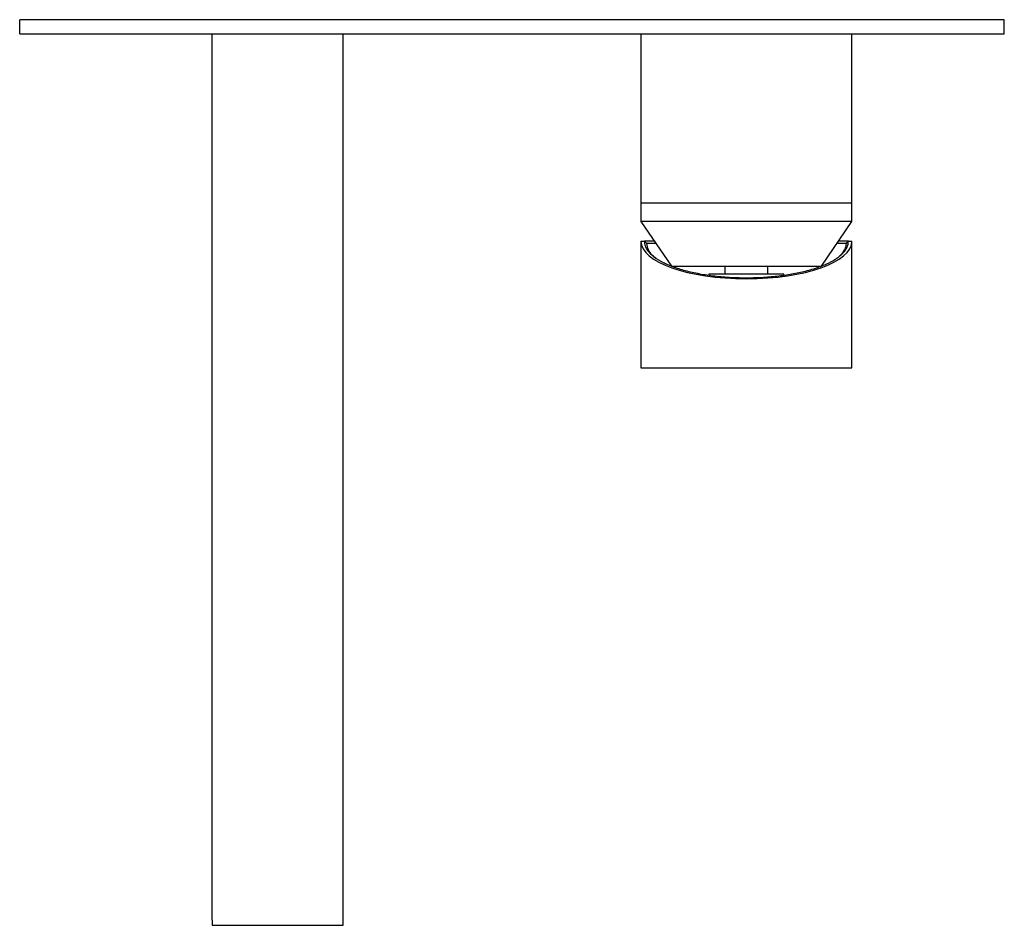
# Model space of a CAD drawing. Header units: millimetres. Extents: x 4254.843 to 4255.053, y 1709.112 to 1709.305.
import ezdxf

# ---------------------------------------------------------------- set-up
doc = ezdxf.new("R2010")
doc.units = ezdxf.units.MM
doc.layers.add('SANINDUSA', color=3, linetype='Continuous')

msp = doc.modelspace()

# ---------------------------------------------------------------- linework, layer by layer
at = {"layer": 'SANINDUSA'}
for p, q in [((4254.84343, 1709.30172), (4254.84343, 1709.30472)), ((4255.05343, 1709.30472), (4254.84343, 1709.30472)), ((4255.02904, 1709.30472), (4255.02904, 1709.30473)), ((4255.02968, 1709.30473), (4255.02904, 1709.30473)), ((4255.02968, 1709.30472), (4255.02968, 1709.30473)), ((4255.03918, 1709.30473), (4255.03918, 1709.30472)), ((4255.03982, 1709.30473), (4255.03918, 1709.30473)), ((4255.03982, 1709.30472), (4255.03982, 1709.30473)), ((4255.05343, 1709.30172), (4255.05343, 1709.30472)), ((4254.84343, 1709.30172), (4255.05343, 1709.30172)), ((4254.88443, 1709.30172), (4254.88443, 1709.11472)), ((4254.91243, 1709.11472), (4254.91243, 1709.30172)), ((4254.97593, 1709.30172), (4254.97593, 1709.26572)), ((4255.02093, 1709.26572), (4255.02093, 1709.30172)), ((4254.97593, 1709.26572), (4254.97593, 1709.26172)), ((4254.97593, 1709.26572), (4255.02093, 1709.26572)), ((4255.02093, 1709.26172), (4255.02093, 1709.26572)), ((4254.97593, 1709.26172), (4254.98243, 1709.25222)), ((4255.02093, 1709.26172), (4254.97593, 1709.26172)), ((4255.01443, 1709.25222), (4255.02093, 1709.26172)), ((4254.97593, 1709.25752), (4254.97593, 1709.23052)), ((4254.97593, 1709.25752), (4254.97668, 1709.25752)), ((4254.97668, 1709.25752), (4254.97718, 1709.25702)), ((4254.97668, 1709.25752), (4254.97668, 1709.25752)), ((4254.97668, 1709.25752), (4254.97668, 1709.25751)), ((4254.97881, 1709.25752), (4254.97668, 1709.25752)), ((4255.02018, 1709.25752), (4255.01806, 1709.25752)), ((4255.01968, 1709.25702), (4255.02018, 1709.25752)), ((4255.02018, 1709.25752), (4255.02018, 1709.25751)), ((4255.02018, 1709.25752), (4255.02093, 1709.25752)), ((4255.02093, 1709.23052), (4255.02093, 1709.25752)), ((4254.97915, 1709.25702), (4254.97718, 1709.25702)), ((4255.01968, 1709.25702), (4255.01772, 1709.25702)), ((4254.98243, 1709.25222), (4255.01443, 1709.25222)), ((4254.99393, 1709.25052), (4254.99393, 1709.25222)), ((4255.00293, 1709.25222), (4255.00293, 1709.25052)), ((4254.99043, 1709.25052), (4254.99043, 1709.25031)), ((4255.00643, 1709.25052), (4254.99043, 1709.25052)), ((4255.00643, 1709.2503), (4255.00643, 1709.25052)), ((4254.97593, 1709.23052), (4255.02093, 1709.23052)), ((4254.88447, 1709.11172), (4254.9124, 1709.11172))]:
    msp.add_line(p, q, dxfattribs=at)
for centre, major_axis, ratio, start_param, end_param in [((4254.99843, 1709.25752), (0.0225, 0), 0.355556, 3.141593, 6.283185), ((4254.89843, 1709.11472), (0, 0.042), 0.333333, 1.570796, 1.642286), ((4254.89843, 1709.11472), (0, 0.042), 0.333333, 4.6409, 4.712389)]:
    msp.add_ellipse(centre, major_axis=major_axis, ratio=ratio, start_param=start_param, end_param=end_param, dxfattribs=at)
for points, knots in [([(4254.97668, 1709.25751), (4254.97669, 1709.25735), (4254.97671, 1709.25685), (4254.977, 1709.25603), (4254.9777, 1709.25506), (4254.97885, 1709.25404), (4254.98056, 1709.253), (4254.98291, 1709.252), (4254.98567, 1709.25116), (4254.98876, 1709.2505), (4254.99209, 1709.25003), (4254.99556, 1709.24977), (4254.99905, 1709.24971), (4255.00248, 1709.24984), (4255.0058, 1709.25016), (4255.00892, 1709.25066), (4255.01131, 1709.25121), (4255.0135, 1709.25186), (4255.01547, 1709.25261), (4255.0174, 1709.25362), (4255.01886, 1709.25472), (4255.01971, 1709.25576), (4255.02012, 1709.2567), (4255.02016, 1709.25724), (4255.02018, 1709.25751)], [0, 0, 0, 0, 0.020838, 0.062885, 0.104931, 0.146667, 0.201389, 0.254985, 0.307035, 0.35839, 0.409734, 0.45977, 0.508674, 0.557578, 0.605832, 0.65472, 0.703617, 0.728709, 0.77901, 0.829302, 0.880161, 0.931026, 0.965513, 1, 1, 1, 1]), ([(4254.97718, 1709.25702), (4254.9771, 1709.2571), (4254.97702, 1709.25718), (4254.97693, 1709.25727), (4254.97685, 1709.25735), (4254.97676, 1709.25743), (4254.97668, 1709.25751)], [0, 0, 0, 0, 0.0003721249, 0.0003721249, 0.0003721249, 0.0007442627, 0.0007442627, 0.0007442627, 0.0007442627]), ([(4255.02018, 1709.25751), (4255.0201, 1709.25743), (4255.01993, 1709.25727), (4255.01976, 1709.2571), (4255.01968, 1709.25702)], [0, 0, 0, 0, 0.500002, 1, 1, 1, 1]), ([(4254.97911, 1709.25394), (4254.97887, 1709.25412), (4254.97814, 1709.25468), (4254.97742, 1709.25572), (4254.97726, 1709.25657), (4254.97718, 1709.25702)], [0, 0, 0, 0, 0.192076, 0.576301, 1, 1, 1, 1]), ([(4255.01968, 1709.25702), (4255.01967, 1709.25685), (4255.01963, 1709.25634), (4255.01926, 1709.25551), (4255.01877, 1709.25477), (4255.01831, 1709.25439), (4255.01823, 1709.25432)], [0, 0, 0, 0, 0.183089, 0.54979, 0.922221, 1, 1, 1, 1])]:
    msp.add_open_spline(points, degree=3, knots=knots, dxfattribs=at)

doc.saveas('drawing.dxf')
